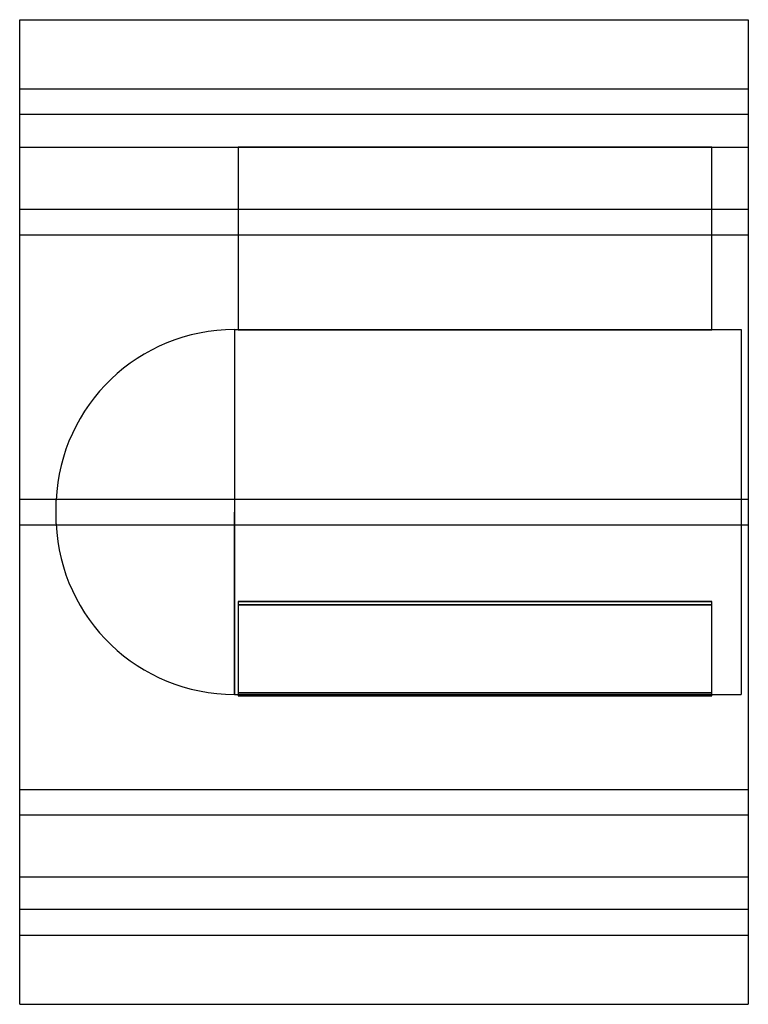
# Model space of a CAD drawing. Header units: millimetres. Extents: x -200 to 200, y -270 to 270.
import ezdxf

# ---------------------------------------------------------------- set-up
doc = ezdxf.new("R2010")
doc.units = ezdxf.units.MM
doc.layers.add('HIDDEN', color=7, linetype='Continuous')
doc.layers.add('THICK', color=7, linetype='Continuous')

msp = doc.modelspace()

# ---------------------------------------------------------------- linework, layer by layer
at = {"layer": 'HIDDEN'}
for p, q in [((-200, 232), (200, 232)), ((200, 218), (-200, 218)), ((-200, 200), (-80, 200)), ((180, 200), (-80, 200)), ((-80, 200), (-80, 99.99)), ((-80, 200), (-80, 200)), ((-80, 200), (180, 200)), ((180, 99.99), (180, 200)), ((180, 200), (180, 200)), ((180, 200), (200, 200)), ((-200, 166.1), (200, 166.1)), ((-200, 166.1), (200, 166.1)), ((-200, 152.1), (200, 152.1)), ((-200, 152.1), (200, 152.1)), ((-82.1, 100), (-82.1, 0)), ((-82.1, 100), (-80, 100)), ((-80, 99.99), (180, 99.99)), ((180, 99.99), (-80, 99.99)), ((180, 100), (196, 100)), ((196, 100), (196, 0)), ((-200, 7), (200, 7)), ((-200, 7), (200, 7)), ((-180, 0), (-180, 6.43)), ((-82.1, 0), (-82.1, -100)), ((196, 0), (196, -100)), ((-180, -6.43), (-180, 0)), ((-82.1, -100), (-82.1, 0)), ((-200, -7), (200, -7)), ((-200, -7), (200, -7)), ((180, -49.13), (-80, -49.13)), ((-80, -49.13), (180, -49.13)), ((-80, -49.13), (-80, -99.13)), ((-80, -50.86), (180, -50.86)), ((180, -50.86), (-80, -50.86)), ((180, -99.13), (180, -49.13)), ((-82.1, -100), (196, -100)), ((-80, -99.13), (180, -99.13)), ((-80, -99.13), (-80, -100.86)), ((180, -99.13), (-80, -99.13)), ((180, -100.86), (-80, -100.86)), ((-80, -100.86), (180, -100.86)), ((180, -100.86), (180, -99.13)), ((-200, -152.1), (200, -152.1)), ((-200, -152.1), (200, -152.1)), ((-200, -166.1), (200, -166.1)), ((-200, -166.1), (200, -166.1)), ((-200, -200), (200, -200)), ((200, -218), (-200, -218)), ((-200, -232), (200, -232))]:
    msp.add_line(p, q, dxfattribs=at)
for centre, start, end in [((-82.1, 2), 90, 177.4114), ((-82.1, -2), 182.5886, 270)]:
    msp.add_arc(centre, 98, start, end, dxfattribs=at)
at = {"layer": 'THICK'}
for p, q in [((-200, 0), (-200, 270)), ((-200, 270), (200, 270)), ((200, 270), (200, 0)), ((200, 0), (200, -270)), ((-200, -270), (-200, 0)), ((-200, -270), (200, -270))]:
    msp.add_line(p, q, dxfattribs=at)

doc.saveas('drawing.dxf')
